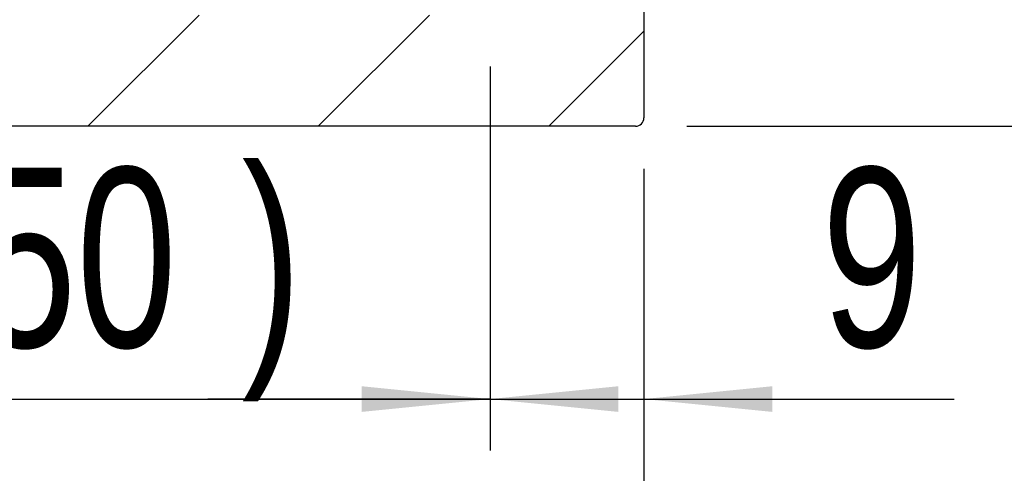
# Model space of a CAD drawing. Header units: millimetres. Extents: x 55 to 273, y 20 to 196.
# Tile 5 of 10: x 220 to 239, y 39 to 48. Entities that reach past the tile are written whole.
import ezdxf

# ---------------------------------------------------------------- set-up
doc = ezdxf.new("R2010")
doc.units = ezdxf.units.MM
doc.layers.add('FORMAT', color=7, linetype='Continuous')
doc.styles.add('SLDTEXTSTYLE0', font='TXT', dxfattribs={"width": 0.75})
doc.dimstyles.new('SLDDIMSTYLE2', dxfattribs={"dimtxt": 3.5, "dimasz": 2.5, "dimexe": 0, "dimexo": 0.0625, "dimgap": 0.875, "dimtad": 1, "dimlfac": 3, "dimrnd": 1e-09, "dimzin": 12, "dimdsep": 46, "dimtxsty": 'SLDTEXTSTYLE0', "dimsah": 1, "dimcen": 0.09, "dimadec": 0, "dimazin": 3, "dimtfac": 1, "dimtofl": 0, "dimtmove": 0, "dimatfit": 3, "dimfxl": 1, "dimfrac": 2, "dimtolj": 1, "dimtzin": 12, "dimarcsym": 0})
doc.dimstyles.new('SLDDIMSTYLE3', dxfattribs={"dimtxt": 3.5, "dimasz": 2.5, "dimexe": 0, "dimexo": 0.0625, "dimgap": 0.875, "dimtad": 1, "dimlfac": 3, "dimrnd": 1e-09, "dimzin": 12, "dimdsep": 46, "dimtxsty": 'SLDTEXTSTYLE0', "dimsah": 1, "dimcen": 0.09, "dimadec": 0, "dimazin": 3, "dimtfac": 1, "dimtmove": 0, "dimatfit": 0, "dimfxl": 1, "dimfrac": 2, "dimtolj": 1, "dimtzin": 12, "dimarcsym": 0})
doc.dimstyles.new('SLDDIMSTYLE6', dxfattribs={"dimtxt": 3.5, "dimasz": 2.5, "dimexe": 0, "dimexo": 0.0625, "dimgap": 0.875, "dimtad": 1, "dimlfac": 3, "dimrnd": 1e-09, "dimzin": 12, "dimdsep": 46, "dimtxsty": 'SLDTEXTSTYLE0', "dimsah": 1, "dimcen": 0.09, "dimadec": 0, "dimazin": 3, "dimtol": 1, "dimtp": 0.02, "dimtm": 0.02, "dimtfac": 1, "dimtmove": 0, "dimatfit": 0, "dimfxl": 1, "dimfrac": 2, "dimtolj": 1, "dimarcsym": 0})

# ---------------------------------------------------------------- blocks, each defined once
blk = doc.blocks.new('_D_11')
at = {"layer": 'FORMAT', "color": 7}
for p, q in [((231.6800062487, 44.8949228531), (231.6800062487, 32.7176594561)), ((190.3466729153, 38.0615895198), (190.3466729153, 32.7176594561)), ((190.3466729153, 33.7176594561), (231.6800062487, 33.7176594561))]:
    blk.add_line(p, q, dxfattribs=at)
for points in [[(190.3466729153, 33.7176594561), (192.8466729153, 33.4676594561), (192.8466729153, 33.9676594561)], [(231.6800062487, 33.7176594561), (229.1800062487, 33.9676594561), (229.1800062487, 33.4676594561)]]:
    blk.add_solid(points, dxfattribs=at)
at = {"layer": 'FORMAT', "color": 7, "insert": (206.8519861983, 38.2293963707), "char_height": 3.5, "attachment_point": 1, "style": 'SLDTEXTSTYLE0'}
blk.add_mtext('124', dxfattribs=at)
blk = doc.blocks.new('_D_12')
at = {"layer": 'FORMAT', "color": 7}
for p, q in [((212.013339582, 58.2949228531), (212.013339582, 39.4089609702)), ((228.6800062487, 46.8949228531), (228.6800062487, 39.4089609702)), ((212.013339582, 40.4089609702), (206.513339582, 40.4089609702)), ((212.013339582, 40.4089609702), (228.6800062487, 40.4089609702)), ((228.6800062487, 40.4089609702), (234.1800062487, 40.4089609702))]:
    blk.add_line(p, q, dxfattribs=at)
for points in [[(212.013339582, 40.4089609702), (209.513339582, 40.6589609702), (209.513339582, 40.1589609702)], [(228.6800062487, 40.4089609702), (231.1800062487, 40.1589609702), (231.1800062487, 40.6589609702)]]:
    blk.add_solid(points, dxfattribs=at)
at = {"layer": 'FORMAT', "color": 7, "char_height": 3.5, "attachment_point": 1, "style": 'SLDTEXTSTYLE0'}
for s, insert in [('(', (216.9484702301, 44.9206978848)), (')', (223.8415257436, 44.9206978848)), ('50', (218.6693035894, 44.9206978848))]:
    blk.add_mtext(s, dxfattribs=dict(at, insert=insert))
blk = doc.blocks.new('_D_13')
at = {"layer": 'FORMAT', "color": 7}
for p, q in [((228.6800062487, 46.8949228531), (228.6800062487, 39.4089609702)), ((231.6800062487, 44.8949228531), (231.6800062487, 39.4089609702)), ((228.6800062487, 40.4089609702), (223.1800062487, 40.4089609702)), ((228.6800062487, 40.4089609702), (231.6800062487, 40.4089609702)), ((231.6800062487, 40.4089609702), (237.7294853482, 40.4089609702))]:
    blk.add_line(p, q, dxfattribs=at)
for points in [[(228.6800062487, 40.4089609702), (226.1800062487, 40.6589609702), (226.1800062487, 40.1589609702)], [(231.6800062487, 40.4089609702), (234.1800062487, 40.1589609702), (234.1800062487, 40.6589609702)]]:
    blk.add_solid(points, dxfattribs=at)
at = {"layer": 'FORMAT', "color": 7, "insert": (235.1433741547, 44.9206978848), "char_height": 3.5, "attachment_point": 1, "style": 'SLDTEXTSTYLE0'}
blk.add_mtext('9', dxfattribs=at)
blk = doc.blocks.new('_D_16')
at = {"layer": 'FORMAT', "color": 7}
for p, q in [((248.3466729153, 55.7282561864), (248.3466729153, 61.2282561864)), ((236.8149648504, 55.7282561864), (249.3466729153, 55.7282561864)), ((248.3466729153, 55.7282561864), (248.3466729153, 45.7282561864)), ((232.513339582, 45.7282561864), (249.3466729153, 45.7282561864)), ((248.3466729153, 45.7282561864), (248.3466729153, 40.2282561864))]:
    blk.add_line(p, q, dxfattribs=at)
for points in [[(248.3466729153, 55.7282561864), (248.5966729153, 58.2282561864), (248.0966729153, 58.2282561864)], [(248.3466729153, 45.7282561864), (248.0966729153, 43.2282561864), (248.5966729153, 43.2282561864)]]:
    blk.add_solid(points, dxfattribs=at)
at = {"layer": 'FORMAT', "color": 7, "char_height": 3.5, "attachment_point": 1, "rotation": 90.00000000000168, "style": 'SLDTEXTSTYLE0'}
for s, insert in [('±0.02', (243.8349360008, 48.5314293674)), ('30', (243.8349360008, 42.0467069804))]:
    blk.add_mtext(s, dxfattribs=dict(at, insert=insert))

msp = doc.modelspace()

# ---------------------------------------------------------------- hatches: boundary and pattern name
at = {"layer": 'FORMAT', "linetype": 'Continuous', "lineweight": 18}
h = msp.add_hatch(dxfattribs=at)
h.set_pattern_fill('ANSI31', color=256, style=0)
h.set_pattern_definition([(45, (0, 0), (-2.245064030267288, 2.245064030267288), [])])
edge = h.paths.add_edge_path(flags=0)
edge.add_line((231.6800062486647, 45.89492285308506), (231.6800062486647, 49.22825618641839))
edge.add_arc((231.5133395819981, 49.22825618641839), 0.1666666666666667, 0, 90)
edge.add_line((231.5133395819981, 49.39492285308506), (228.6800062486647, 49.39492285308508))
edge.add_line((228.6800062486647, 49.39492285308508), (228.6800062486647, 47.89492285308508))
edge.add_line((228.6800062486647, 47.89492285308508), (218.0133395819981, 47.89492285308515))
edge.add_line((218.0133395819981, 47.89492285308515), (218.0133395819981, 45.72825618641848))
edge.add_line((218.0133395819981, 45.72825618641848), (231.5133395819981, 45.72825618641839))
edge.add_arc((231.5133395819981, 45.89492285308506), 0.1666666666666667, 270.0000000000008, 360.0000000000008)

# ---------------------------------------------------------------- linework, layer by layer
at = {"color": 7, "linetype": 'Continuous', "lineweight": 25}
for p, q in [((231.6800061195, 49.2282560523), (231.6800061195, 45.8949227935)), ((231.513339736, 45.7282564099), (218.0133390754, 45.7282564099))]:
    msp.add_line(p, q, dxfattribs=at)
msp.add_arc((231.513339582, 45.8949228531), 0.1666666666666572, 270, 0, dxfattribs=at)

# ---------------------------------------------------------------- dimensions: what is measured, and where the dimension line sits
at = {"layer": 'FORMAT', "color": 7}
dim = msp.add_linear_dim(base=(248.3466729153, 45.7282561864), p1=(235.8149648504, 55.7282561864), p2=(231.513339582, 45.7282561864), angle=90, dimstyle='SLDDIMSTYLE6', dxfattribs=at)
dim.commit()
dim.dimension.update_dxf_attribs({"geometry": '_D_16', "text_midpoint": (248.3466729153, 51.085943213), "dimtype": 160})
dim = msp.add_linear_dim(base=(228.6800062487, 40.4089609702), p1=(212.013339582, 59.2949228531), p2=(228.6800062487, 47.8949228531), text='(<>)', dimstyle='SLDDIMSTYLE3', dxfattribs=at)
dim.commit()
dim.dimension.update_dxf_attribs({"geometry": '_D_12', "text_midpoint": (221.2554147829, 40.4089609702), "dimtype": 160})
for base, p1, dimstyle, picture, middle in [((231.6800062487, 40.4089609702), (228.6800062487, 47.8949228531), 'SLDDIMSTYLE3', '_D_13', (236.4364297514, 40.4089609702)), ((231.6800062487, 33.7176594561), (190.3466729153, 39.0615895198), 'SLDDIMSTYLE2', '_D_11', (210.7311528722, 33.7176594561))]:
    dim = msp.add_linear_dim(base=base, p1=p1, p2=(231.6800062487, 45.8949228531), dimstyle=dimstyle, dxfattribs=at)
    dim.commit()
    dim.dimension.update_dxf_attribs({"geometry": picture, "text_midpoint": middle, "dimtype": 160})

doc.saveas('drawing.dxf')
